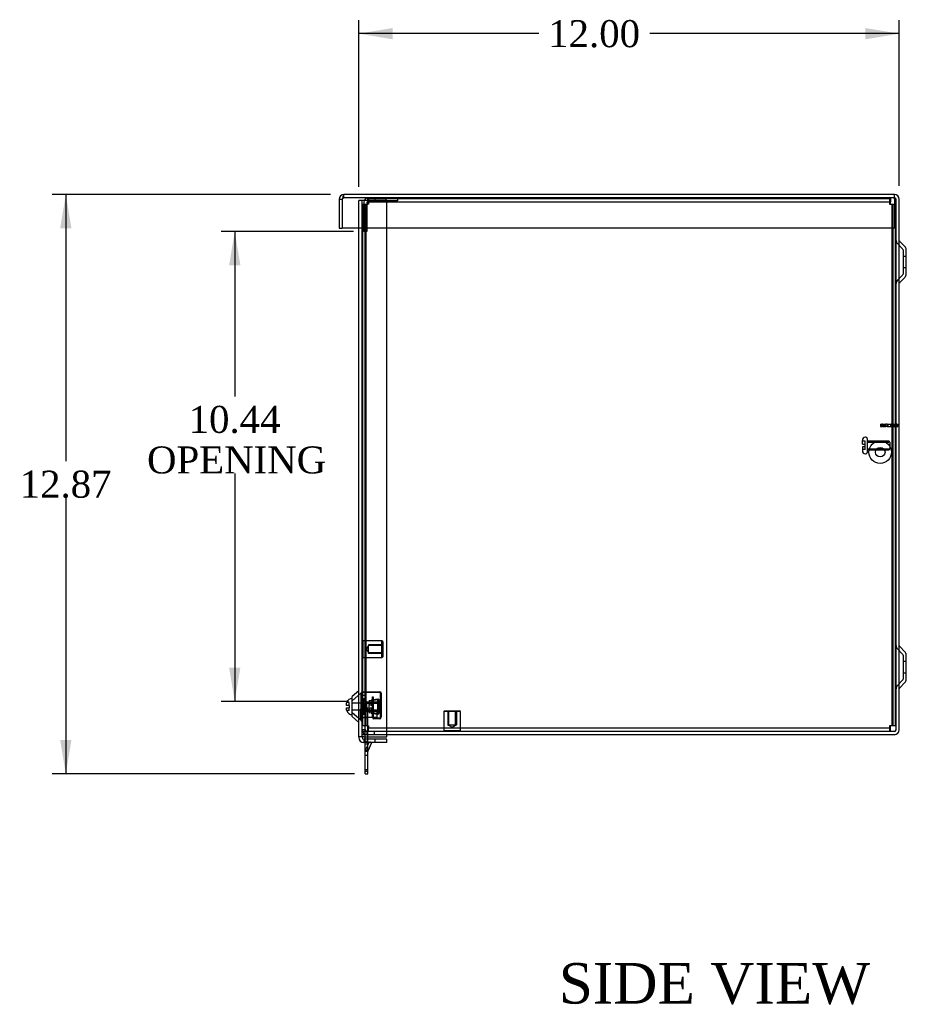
# Model space of a CAD drawing. Header units: inches. Extents: x 1 to 150, y -1 to 99.
# Tile 5 of 8: x 72 to 92, y 36 to 58. Entities that reach past the tile are written whole.
import ezdxf
from ezdxf.enums import TextEntityAlignment as Align
from ezdxf.lldxf.tags import DXFTag

# ---------------------------------------------------------------- set-up
doc = ezdxf.new("R2010")
doc.units = ezdxf.units.IN
doc.header["$MEASUREMENT"] = 0
for name, color, linetype in [('COM55240', 7, 'Continuous'), ('COM70472-30', 7, 'Continuous'), ('COM70473-30', 7, 'Continuous'), ('COM70474-5', 7, 'Continuous'), ('COM70475', 7, 'Continuous'), ('Default', 7, 'Continuous'), ('GRDKITSTARWASHER', 7, 'Continuous'), ('NTS16522', 7, 'Continuous'), ('RNG17670', 7, 'Continuous'), ('RVT19019', 7, 'Continuous'), ('SCS18970', 7, 'Continuous'), ('SCS19475', 7, 'Continuous'), ('STD26152', 7, 'Continuous'), ('WAF250205', 7, 'Continuous')]:
    doc.layers.add(name, color=color, linetype=linetype)
doc.styles.add('SEACAD_Times_New_Roman', font='times.ttf')
tags = doc.linetypes.add('HIDDEN2', pattern=[0.1875, 0.125, -0.0625]).pattern_tags.tags
tags[6:7] = [DXFTag(74, 4), DXFTag(75, 0), DXFTag(340, '0'), DXFTag(46, 0.0), DXFTag(50, 0.0), DXFTag(44, 0.0), DXFTag(45, 0.0)]
tags[4:5] = [DXFTag(74, 4), DXFTag(75, 0), DXFTag(340, '0'), DXFTag(46, 0.0), DXFTag(50, 0.0), DXFTag(44, 0.0), DXFTag(45, 0.0)]
doc.dimstyles.new('HAMMOND_(STH_-_120x80)', dxfattribs={"dimtxt": 0.6, "dimasz": 0.75, "dimexe": 0.3, "dimexo": 0.3, "dimgap": 0.15, "dimtad": 0, "dimtih": 1, "dimtoh": 1, "dimzin": 0, "dimdsep": 46, "dimtxsty": 'SEACAD_Times_New_Roman', "dimblk1": '_SE_FILLED', "dimblk2": '_SE_FILLED', "dimsah": 1, "dimcen": 0.3, "dimadec": 0, "dimazin": 0, "dimtfac": 0.8, "dimtofl": 0, "dimtmove": 1, "dimatfit": 3, "dimfxl": 1, "dimtolj": 1, "dimtzin": 0, "dimarcsym": 0})

# ---------------------------------------------------------------- blocks, each defined once
blk = doc.blocks.new('SE3')
at = {"layer": 'COM55240', "color": 7, "linetype": 'HIDDEN2'}
for p, q in [((79.649, 42.729), (79.706, 42.729)), ((79.649, 42.666), (79.706, 42.666)), ((79.706, 42.649), (79.649, 42.649)), ((79.706, 42.666), (79.706, 42.729)), ((79.706, 42.084), (79.706, 42.666)), ((79.649, 42.512), (79.706, 42.512)), ((79.649, 42.084), (79.649, 42.239)), ((79.649, 41.959), (79.649, 42.031)), ((79.706, 41.959), (79.706, 42.031)), ((79.706, 41.979), (79.649, 41.979)), ((79.706, 41.922), (79.649, 41.922)), ((79.649, 41.797), (79.706, 41.797)), ((79.657, 41.796), (79.706, 41.901)), ((79.733, 41.959), (79.742, 41.978)), ((79.742, 41.978), (79.783, 41.959)), ((79.706, 41.76), (79.649, 41.76)), ((79.706, 41.666), (79.649, 41.666)), ((79.706, 41.354), (79.649, 41.354))]:
    blk.add_line(p, q, dxfattribs=at)
at = {"layer": 'COM55240', "color": 7, "linetype": 'Continuous'}
for p, q in [((79.649, 42.031), (79.649, 42.084)), ((79.706, 42.031), (79.706, 42.084)), ((79.649, 41.322), (79.649, 41.959)), ((79.706, 41.322), (79.706, 41.959)), ((79.706, 41.901), (79.733, 41.959)), ((79.709, 41.772), (79.793, 41.954)), ((79.783, 41.959), (79.793, 41.954)), ((79.649, 41.26), (79.649, 41.322)), ((79.649, 41.322), (79.706, 41.322)), ((79.649, 41.26), (79.706, 41.26)), ((79.706, 41.26), (79.706, 41.322))]:
    blk.add_line(p, q, dxfattribs=at)
at = {"layer": 'COM55240', "color": 7, "linetype": 'HIDDEN2'}
blk.add_arc((79.735, 41.76), 0.086, 155, 180, dxfattribs=at)
at = {"layer": 'COM55240', "color": 7, "linetype": 'Continuous'}
blk.add_arc((79.735, 41.76), 0.029, 155, 180, dxfattribs=at)
at = {"layer": 'COM70472-30', "color": 7, "linetype": 'Continuous'}
for p, q in [((79.067, 54.023), (79.067, 53.381)), ((79.067, 54.023), (79.139, 54.023)), ((79.139, 54.023), (79.139, 53.381)), ((79.139, 54.023), (79.139, 53.381)), ((91.397, 54.131), (79.175, 54.131)), ((91.397, 54.023), (91.397, 54.131)), ((91.397, 54.023), (91.397, 53.381)), ((91.433, 42.239), (91.433, 54.023)), ((91.505, 42.239), (91.505, 54.023)), ((79.067, 53.381), (79.139, 53.381)), ((91.397, 53.381), (79.139, 53.381)), ((91.631, 52.972), (91.514, 53.089)), ((91.661, 52.362), (91.661, 52.9)), ((91.514, 52.172), (91.631, 52.289)), ((91.631, 43.972), (91.514, 44.089)), ((91.661, 43.362), (91.661, 43.9)), ((91.514, 43.172), (91.631, 43.289)), ((91.397, 42.203), (80.13, 42.203)), ((91.397, 42.131), (80.13, 42.131))]:
    blk.add_line(p, q, dxfattribs=at)
at = {"layer": 'COM70472-30', "color": 7, "linetype": 'HIDDEN2'}
for p, q in [((79.175, 54.059), (79.175, 54.131)), ((91.397, 54.059), (79.175, 54.059)), ((91.58, 52.921), (91.463, 53.038)), ((91.589, 52.9), (91.589, 52.362)), ((91.661, 52.756), (91.589, 52.756)), ((91.589, 52.506), (91.661, 52.506)), ((91.463, 52.223), (91.58, 52.34)), ((91.58, 43.921), (91.463, 44.038)), ((91.589, 43.9), (91.589, 43.362)), ((91.661, 43.756), (91.589, 43.756)), ((91.463, 43.223), (91.58, 43.34)), ((91.589, 43.506), (91.661, 43.506)), ((79.577, 43.006), (79.649, 43.006)), ((79.649, 42.871), (79.577, 42.871)), ((79.649, 42.649), (79.577, 42.649)), ((79.577, 42.641), (79.649, 42.641)), ((79.577, 42.512), (79.649, 42.512)), ((79.649, 42.239), (79.577, 42.239)), ((79.649, 42.239), (79.649, 42.328)), ((80.13, 42.203), (79.577, 42.203)), ((80.13, 42.131), (79.577, 42.131)), ((79.685, 42.203), (79.685, 42.131)), ((79.844, 42.203), (79.844, 42.131))]:
    blk.add_line(p, q, dxfattribs=at)
at = {"layer": 'COM70472-30', "color": 7, "linetype": 'Continuous'}
for centre, radius, start, end in [((79.175, 54.023), 0.108, 90, 180), ((79.175, 54.023), 0.036, 155.9777, 180), ((91.397, 54.023), 0.108, 0, 90), ((91.397, 54.023), 0.036, 0, 90), ((91.535, 53.11), 0.03, 180, 225), ((91.559, 52.9), 0.102, 0, 45), ((91.559, 52.362), 0.102, 315, 0), ((91.535, 52.151), 0.03, 135, 180), ((91.535, 44.11), 0.03, 180, 225), ((91.559, 43.9), 0.102, 0, 45), ((91.559, 43.362), 0.102, 315, 0), ((91.535, 43.151), 0.03, 135, 180), ((91.397, 42.239), 0.108, 270, 0), ((91.397, 42.239), 0.036, 270, 0)]:
    blk.add_arc(centre, radius, start, end, dxfattribs=at)
at = {"layer": 'COM70472-30', "color": 7, "linetype": 'HIDDEN2'}
for centre, radius, start, end in [((79.175, 54.023), 0.036, 90, 155.9777), ((91.535, 53.11), 0.102, 180, 225), ((91.559, 52.9), 0.03, 0, 45), ((91.559, 52.362), 0.03, 315, 0), ((91.535, 52.151), 0.102, 135, 180), ((91.535, 44.11), 0.102, 180, 225), ((91.559, 43.9), 0.03, 0, 45), ((91.559, 43.362), 0.03, 315, 0), ((91.535, 43.151), 0.102, 135, 180), ((79.685, 42.239), 0.108, 180, 270), ((79.685, 42.239), 0.036, 180, 270)]:
    blk.add_arc(centre, radius, start, end, dxfattribs=at)
at = {"layer": 'COM70472-30', "color": 7, "linetype": 'Continuous'}
blk.add_open_spline([(79.175, 54.131), (79.172, 54.131), (79.169, 54.128), (79.163, 54.117), (79.16, 54.109), (79.154, 54.089), (79.151, 54.077), (79.145, 54.051), (79.142, 54.037), (79.139, 54.023)], degree=3, knots=[0, 0, 0, 0, 0.25, 0.25, 0.5, 0.5, 0.75, 0.75, 1, 1, 1, 1], dxfattribs=at)
at = {"layer": 'COM70472-30', "color": 7, "linetype": 'HIDDEN2'}
blk.add_open_spline([(79.175, 54.059), (79.172, 54.059), (79.169, 54.058), (79.163, 54.054), (79.16, 54.051), (79.154, 54.045), (79.151, 54.041), (79.145, 54.032), (79.142, 54.027), (79.139, 54.023)], degree=3, knots=[0, 0, 0, 0, 0.25, 0.25, 0.5, 0.5, 0.75, 0.75, 1, 1, 1, 1], dxfattribs=at)
at = {"layer": 'COM70473-30', "color": 7, "linetype": 'HIDDEN2'}
for p, q in [((79.505, 53.381), (79.505, 53.999)), ((79.613, 53.999), (79.505, 53.999)), ((79.577, 42.084), (79.577, 53.999)), ((80.13, 53.999), (79.613, 53.999)), ((80.13, 53.381), (80.13, 53.999)), ((79.552, 43.052), (79.359, 42.884)), ((79.359, 42.627), (79.552, 42.459)), ((79.613, 42.031), (79.613, 41.959)), ((79.863, 42.031), (79.863, 41.959))]:
    blk.add_line(p, q, dxfattribs=at)
at = {"layer": 'COM70473-30', "color": 7, "linetype": 'Continuous'}
for p, q in [((79.505, 42.084), (79.505, 53.381)), ((80.13, 42.084), (80.13, 53.381)), ((79.505, 43.106), (79.359, 42.98)), ((79.359, 42.532), (79.359, 42.98)), ((79.359, 42.532), (79.505, 42.405)), ((79.505, 42.084), (79.505, 42.067)), ((79.613, 42.084), (79.505, 42.084)), ((79.577, 42.084), (79.577, 42.067)), ((79.613, 42.084), (80.13, 42.084)), ((80.13, 42.031), (79.613, 42.031)), ((80.13, 41.959), (80.13, 42.031)), ((80.13, 41.959), (79.613, 41.959))]:
    blk.add_line(p, q, dxfattribs=at)
at = {"layer": 'COM70473-30', "color": 7, "linetype": 'HIDDEN2'}
for centre, start, end in [((79.505, 43.106), 311, 0), ((79.505, 42.405), 0, 49)]:
    blk.add_arc(centre, 0.072, start, end, dxfattribs=at)
at = {"layer": 'COM70473-30', "color": 7, "linetype": 'Continuous'}
for radius in [0.108, 0.036]:
    blk.add_arc((79.613, 42.067), radius, 180, 270, dxfattribs=at)
at = {"layer": 'COM70474-5', "color": 7, "linetype": 'HIDDEN2'}
for p, q in [((79.702, 53.931), (79.702, 54.039)), ((79.702, 54.039), (91.288, 54.039)), ((79.722, 54.039), (79.722, 53.967)), ((91.288, 54.039), (91.308, 54.039)), ((91.288, 54.039), (91.288, 53.931)), ((91.308, 54.039), (91.308, 53.967)), ((79.577, 53.914), (79.685, 53.914)), ((79.597, 44.218), (79.597, 53.914)), ((79.649, 42.328), (79.649, 53.914)), ((79.669, 42.328), (79.669, 53.914)), ((79.685, 53.914), (79.702, 53.914)), ((79.702, 53.967), (91.288, 53.967)), ((79.702, 53.914), (79.702, 53.931)), ((79.705, 53.914), (79.702, 53.914)), ((79.722, 53.914), (79.705, 53.914)), ((79.722, 53.967), (79.722, 53.931)), ((79.722, 53.931), (79.722, 53.914)), ((91.288, 53.967), (91.308, 53.967)), ((91.288, 53.931), (91.288, 53.914)), ((91.288, 53.914), (91.305, 53.914)), ((91.305, 53.914), (91.397, 53.914)), ((91.308, 53.931), (91.308, 53.967)), ((91.308, 53.914), (91.308, 53.931)), ((91.341, 53.914), (91.341, 42.328)), ((91.361, 53.914), (91.361, 42.328)), ((79.597, 42.328), (79.597, 43.843)), ((79.685, 42.328), (79.577, 42.328)), ((79.702, 42.328), (79.685, 42.328)), ((79.702, 42.328), (79.705, 42.328)), ((79.702, 42.311), (79.702, 42.328)), ((79.702, 42.203), (79.702, 42.311)), ((91.288, 42.275), (79.702, 42.275)), ((79.705, 42.328), (79.722, 42.328)), ((79.722, 42.328), (79.722, 42.311)), ((79.722, 42.311), (79.722, 42.275)), ((79.722, 42.203), (79.722, 42.275))]:
    blk.add_line(p, q, dxfattribs=at)
at = {"layer": 'COM70474-5', "color": 7, "linetype": 'Continuous'}
for p, q in [((91.397, 53.914), (91.413, 53.914)), ((91.433, 53.914), (91.413, 53.914)), ((91.413, 53.914), (91.413, 42.328)), ((91.288, 42.328), (91.288, 42.311)), ((91.305, 42.328), (91.288, 42.328)), ((91.288, 42.311), (91.288, 42.203)), ((91.308, 42.275), (91.288, 42.275)), ((91.413, 42.328), (91.305, 42.328)), ((91.308, 42.311), (91.308, 42.328)), ((91.308, 42.275), (91.308, 42.311)), ((91.308, 42.203), (91.308, 42.275)), ((91.433, 42.328), (91.413, 42.328))]:
    blk.add_line(p, q, dxfattribs=at)
at = {"layer": 'COM70475', "color": 7, "linetype": 'HIDDEN2'}
for p, q in [((79.863, 54.059), (79.863, 53.987)), ((80.113, 53.987), (80.113, 54.059)), ((80.363, 54.059), (80.363, 53.987)), ((79.613, 53.951), (79.613, 53.559)), ((79.685, 53.951), (79.685, 53.559)), ((80.113, 53.987), (79.721, 53.987)), ((80.363, 53.987), (80.113, 53.987)), ((79.613, 53.309), (79.613, 53.559)), ((79.685, 53.559), (79.685, 53.309)), ((79.685, 53.309), (79.613, 53.309))]:
    blk.add_line(p, q, dxfattribs=at)
for radius in [0.108, 0.036]:
    blk.add_arc((79.721, 53.951), radius, 90, 180, dxfattribs=at)
at = {"layer": 'GRDKITSTARWASHER', "color": 7, "linetype": 'HIDDEN2'}
for p, q in [((91.087, 49.028), (91.086, 49.028)), ((91.086, 49.028), (91.086, 48.978)), ((91.087, 49.028), (91.087, 48.978)), ((91.087, 49.028), (91.114, 49.028)), ((91.114, 48.978), (91.114, 49.028)), ((91.134, 49.028), (91.114, 49.028)), ((91.134, 49.028), (91.134, 48.978)), ((91.134, 49.028), (91.182, 49.028)), ((91.153, 49.028), (91.153, 48.978)), ((91.172, 49.028), (91.172, 48.978)), ((91.181, 49.028), (91.181, 48.978)), ((91.182, 49.028), (91.182, 48.978)), ((91.182, 49.028), (91.204, 49.028)), ((91.204, 48.978), (91.204, 49.028)), ((91.238, 49.028), (91.204, 49.028)), ((91.233, 49.028), (91.233, 48.978)), ((91.238, 49.028), (91.238, 48.978)), ((91.238, 49.028), (91.25, 49.028)), ((91.25, 49.028), (91.25, 48.978)), ((91.25, 49.028), (91.312, 49.028)), ((91.312, 49.028), (91.312, 48.978)), ((91.312, 49.028), (91.324, 49.028)), ((91.324, 48.978), (91.324, 49.028)), ((91.358, 49.028), (91.324, 49.028)), ((91.329, 49.028), (91.329, 48.978)), ((91.358, 49.028), (91.38, 49.028)), ((91.358, 49.028), (91.358, 48.978)), ((91.38, 49.028), (91.38, 48.978)), ((91.38, 49.028), (91.413, 49.028)), ((91.381, 48.978), (91.381, 49.028)), ((91.39, 49.028), (91.39, 48.978)), ((91.41, 49.028), (91.41, 48.978)), ((91.449, 49.028), (91.433, 49.028)), ((91.449, 49.028), (91.475, 49.028)), ((91.449, 49.028), (91.449, 48.978)), ((91.475, 48.978), (91.475, 49.028)), ((91.475, 49.028), (91.476, 49.028)), ((91.476, 48.978), (91.476, 49.028)), ((91.087, 48.978), (91.086, 48.978)), ((91.087, 48.978), (91.114, 48.978)), ((91.134, 48.978), (91.114, 48.978)), ((91.134, 48.978), (91.182, 48.978)), ((91.182, 48.978), (91.204, 48.978)), ((91.238, 48.978), (91.204, 48.978)), ((91.238, 48.978), (91.25, 48.978)), ((91.25, 48.978), (91.312, 48.978)), ((91.312, 48.978), (91.324, 48.978)), ((91.358, 48.978), (91.324, 48.978)), ((91.358, 48.978), (91.38, 48.978)), ((91.38, 48.978), (91.413, 48.978)), ((91.449, 48.978), (91.433, 48.978)), ((91.449, 48.978), (91.475, 48.978)), ((91.475, 48.978), (91.476, 48.978))]:
    blk.add_line(p, q, dxfattribs=at)
at = {"layer": 'GRDKITSTARWASHER', "color": 7, "linetype": 'Continuous'}
for p, q in [((91.413, 49.028), (91.428, 49.028)), ((91.428, 48.978), (91.428, 49.028)), ((91.433, 49.028), (91.428, 49.028)), ((91.413, 48.978), (91.428, 48.978)), ((91.433, 48.978), (91.428, 48.978))]:
    blk.add_line(p, q, dxfattribs=at)
at = {"layer": 'NTS16522', "color": 7, "linetype": 'HIDDEN2'}
for p, q in [((79.591, 43.085), (79.972, 43.085)), ((79.559, 42.485), (79.559, 43.053)), ((79.577, 42.982), (79.559, 42.982)), ((79.577, 42.919), (79.559, 42.919)), ((79.971, 43.067), (79.593, 43.067)), ((79.736, 42.891), (79.78, 42.899)), ((79.736, 42.891), (79.736, 42.798)), ((79.78, 42.899), (79.809, 42.904)), ((79.78, 42.899), (79.78, 42.789)), ((79.79, 42.896), (79.79, 42.792)), ((79.809, 42.975), (79.827, 42.975)), ((79.809, 42.517), (79.809, 42.975)), ((79.827, 42.975), (79.827, 42.518)), ((79.827, 42.914), (79.927, 42.931)), ((79.927, 42.906), (79.827, 42.888)), ((79.927, 42.931), (79.927, 42.906)), ((79.927, 42.931), (79.952, 42.911)), ((79.952, 42.911), (79.927, 42.906)), ((79.927, 42.605), (79.927, 42.906)), ((79.952, 42.911), (79.952, 42.601)), ((79.987, 42.518), (79.987, 43.051)), ((80.004, 43.053), (80.004, 42.517)), ((79.577, 42.863), (79.559, 42.863)), ((79.559, 42.684), (79.577, 42.684)), ((79.559, 42.649), (79.577, 42.649)), ((79.952, 42.851), (79.736, 42.851)), ((79.942, 42.834), (79.736, 42.834)), ((79.736, 42.713), (79.736, 42.798)), ((79.736, 42.713), (79.736, 42.62)), ((79.736, 42.678), (79.942, 42.678)), ((79.952, 42.661), (79.736, 42.661)), ((79.78, 42.722), (79.78, 42.612)), ((79.79, 42.719), (79.79, 42.615)), ((79.952, 42.844), (79.942, 42.834)), ((79.942, 42.678), (79.942, 42.834)), ((79.942, 42.678), (79.952, 42.668)), ((80.004, 42.863), (79.987, 42.863)), ((79.987, 42.649), (80.004, 42.649)), ((79.577, 42.485), (79.559, 42.485)), ((79.78, 42.612), (79.736, 42.62)), ((79.78, 42.612), (79.809, 42.607)), ((79.827, 42.623), (79.927, 42.605)), ((79.927, 42.58), (79.827, 42.598)), ((79.972, 42.485), (79.841, 42.485)), ((79.843, 42.502), (79.971, 42.502)), ((79.927, 42.605), (79.927, 42.58)), ((79.952, 42.601), (79.927, 42.605)), ((79.952, 42.601), (79.927, 42.58))]:
    blk.add_line(p, q, dxfattribs=at)
for centre, radius, start, end in [((79.591, 43.053), 0.032, 90, 180), ((79.972, 43.053), 0.032, 0, 90), ((79.593, 43.051), 0.016, 90, 180), ((79.971, 43.051), 0.016, 0, 90), ((79.841, 42.517), 0.032, 180, 270), ((79.843, 42.518), 0.016, 180, 270), ((79.971, 42.518), 0.016, 270, 0), ((79.972, 42.517), 0.032, 270, 0)]:
    blk.add_arc(centre, radius, start, end, dxfattribs=at)
for centre, major_axis, start_param, end_param in [((79.251, 42.844), (0.614, 0), 0.499634, 0.532631), ((80.103, 42.845), (-0.451, 0), 0.624084, 0.7756), ((80.103, 42.666), (-0.451, 0), -0.7756, -0.624084), ((79.251, 42.844), (0.614, 0), -0.532631, -0.499634), ((79.251, 42.667), (0.614, 0), 0.499634, 0.532631), ((79.251, 42.667), (0.614, 0), -0.532631, -0.499634)]:
    blk.add_ellipse(centre, major_axis=major_axis, ratio=0.176327, start_param=start_param, end_param=end_param, dxfattribs=at)
at = {"layer": 'RNG17670', "color": 7, "linetype": 'HIDDEN2'}
for p, q in [((79.609, 42.895), (79.609, 42.926)), ((79.641, 42.926), (79.609, 42.926)), ((79.609, 42.833), (79.609, 42.895)), ((79.641, 42.895), (79.609, 42.895)), ((79.641, 42.881), (79.609, 42.881)), ((79.641, 42.895), (79.641, 42.926)), ((79.641, 42.895), (79.641, 42.833)), ((79.609, 42.678), (79.609, 42.833)), ((79.641, 42.833), (79.609, 42.833)), ((79.609, 42.616), (79.609, 42.678)), ((79.609, 42.678), (79.641, 42.678)), ((79.641, 42.678), (79.641, 42.833)), ((79.641, 42.616), (79.641, 42.678)), ((79.609, 42.631), (79.641, 42.631)), ((79.609, 42.585), (79.609, 42.616)), ((79.641, 42.616), (79.609, 42.616)), ((79.609, 42.585), (79.641, 42.585)), ((79.641, 42.585), (79.641, 42.616))]:
    blk.add_line(p, q, dxfattribs=at)
at = {"layer": 'RVT19019', "color": 7, "linetype": 'HIDDEN2'}
for p, q in [((79.537, 42.686), (79.537, 42.476)), ((79.905, 42.643), (79.577, 42.643)), ((79.577, 42.518), (79.905, 42.518)), ((79.905, 42.643), (79.905, 42.518))]:
    blk.add_line(p, q, dxfattribs=at)
for centre, start, end in [((79.557, 42.686), 0, 180), ((79.557, 42.476), 180, 0)]:
    blk.add_arc(centre, 0.02, start, end, dxfattribs=at)
at = {"layer": 'SCS18970', "color": 7, "linetype": 'HIDDEN2'}
for p, q in [((90.685, 48.586), (90.685, 48.669)), ((90.75, 48.65), (90.685, 48.65)), ((90.685, 48.586), (90.75, 48.586)), ((90.75, 48.586), (90.75, 48.65)), ((90.75, 48.526), (90.75, 48.586)), ((90.765, 48.739), (90.755, 48.739)), ((90.795, 48.709), (90.795, 48.402)), ((91.27, 48.651), (90.795, 48.651)), ((90.795, 48.632), (91.27, 48.632)), ((91.295, 48.626), (91.295, 48.486)), ((90.685, 48.526), (90.685, 48.442)), ((90.75, 48.526), (90.685, 48.526)), ((90.75, 48.462), (90.685, 48.462)), ((90.75, 48.462), (90.75, 48.526)), ((90.755, 48.372), (90.765, 48.372)), ((90.795, 48.48), (91.27, 48.48)), ((90.795, 48.461), (91.27, 48.461))]:
    blk.add_line(p, q, dxfattribs=at)
for centre, radius, start, end in [((90.755, 48.669), 0.07, 90, 180), ((90.765, 48.709), 0.03, 0, 90), ((91.27, 48.626), 0.025, 0, 90), ((90.755, 48.442), 0.07, 180, 270), ((90.765, 48.402), 0.03, 270, 0), ((91.27, 48.486), 0.025, 270, 0)]:
    blk.add_arc(centre, radius, start, end, dxfattribs=at)
at = {"layer": 'SCS19475', "color": 7, "linetype": 'Continuous'}
for p, q in [((79.231, 42.783), (79.231, 42.817)), ((79.291, 42.783), (79.231, 42.783)), ((79.231, 42.728), (79.291, 42.728)), ((79.231, 42.694), (79.231, 42.728)), ((79.236, 42.843), (79.236, 42.843)), ((79.236, 42.668), (79.236, 42.668)), ((79.291, 42.783), (79.291, 42.728))]:
    blk.add_line(p, q, dxfattribs=at)
at = {"layer": 'SCS19475', "color": 7, "linetype": 'HIDDEN2'}
for p, q in [((79.291, 42.843), (79.236, 42.843)), ((79.291, 42.668), (79.236, 42.668)), ((79.291, 42.783), (79.291, 42.843)), ((79.291, 42.668), (79.291, 42.728)), ((79.679, 42.83), (79.359, 42.83)), ((79.359, 42.682), (79.679, 42.682)), ((79.679, 42.851), (79.679, 42.661)), ((79.974, 42.851), (79.679, 42.851)), ((79.679, 42.831), (79.994, 42.831)), ((79.679, 42.68), (79.994, 42.68)), ((79.679, 42.661), (79.974, 42.661)), ((79.974, 42.851), (79.974, 42.661)), ((80.004, 42.821), (79.974, 42.851)), ((79.974, 42.661), (80.004, 42.69)), ((80.004, 42.821), (80.004, 42.69))]:
    blk.add_line(p, q, dxfattribs=at)
at = {"layer": 'SCS19475', "color": 7, "linetype": 'Continuous'}
for centre, start, end in [((79.356, 42.809), 88.6853, 164.215), ((79.356, 42.702), 195.7926, 271.3147)]:
    blk.add_arc(centre, 0.125, start, end, dxfattribs=at)
for points in [[(79.231, 42.817), (79.232, 42.821), (79.232, 42.826), (79.234, 42.834), (79.235, 42.839), (79.236, 42.843)], [(79.236, 42.668), (79.235, 42.672), (79.234, 42.677), (79.232, 42.685), (79.232, 42.69), (79.231, 42.694)]]:
    blk.add_open_spline(points, degree=3, knots=[0, 0, 0, 0, 0.5, 0.5, 1, 1, 1, 1], dxfattribs=at)
at = {"layer": 'STD26152', "color": 7, "linetype": 'HIDDEN2'}
for p, q in [((79.597, 44.218), (79.577, 44.198)), ((79.597, 44.218), (79.597, 43.843)), ((80.017, 44.218), (79.597, 44.218)), ((80.017, 43.843), (80.017, 44.218)), ((80.037, 44.198), (80.017, 44.218)), ((80.037, 44.198), (80.037, 43.863)), ((79.717, 44.109), (79.67, 44.031)), ((79.67, 44.031), (79.717, 43.953)), ((80.037, 44.126), (79.717, 44.126)), ((79.717, 44.126), (79.717, 44.109)), ((79.717, 43.953), (79.717, 44.109)), ((80.037, 44.109), (79.717, 44.109)), ((79.577, 43.863), (79.597, 43.843)), ((79.597, 43.843), (80.017, 43.843)), ((79.717, 43.953), (80.037, 43.953)), ((79.717, 43.936), (79.717, 43.953)), ((80.037, 43.936), (79.717, 43.936)), ((80.017, 43.843), (80.037, 43.863)), ((81.409, 42.663), (81.389, 42.643)), ((81.409, 42.663), (81.744, 42.663)), ((81.482, 42.663), (81.482, 42.343)), ((81.499, 42.663), (81.499, 42.343)), ((81.655, 42.343), (81.655, 42.663)), ((81.672, 42.663), (81.672, 42.343)), ((81.764, 42.643), (81.744, 42.663)), ((81.764, 42.643), (81.389, 42.643)), ((81.389, 42.643), (81.389, 42.223)), ((81.764, 42.223), (81.764, 42.643)), ((81.389, 42.223), (81.764, 42.223)), ((81.389, 42.223), (81.409, 42.203)), ((81.482, 42.343), (81.499, 42.343)), ((81.655, 42.343), (81.499, 42.343)), ((81.499, 42.343), (81.577, 42.296)), ((81.577, 42.296), (81.655, 42.343)), ((81.672, 42.343), (81.655, 42.343)), ((81.744, 42.203), (81.764, 42.223))]:
    blk.add_line(p, q, dxfattribs=at)
at = {"layer": 'WAF250205', "color": 7, "linetype": 'HIDDEN2'}
for radius in [0.25, 0.107]:
    blk.add_circle((91.081, 48.406), radius, dxfattribs=at)
blk = doc.blocks.new('DMBLK5606')
at = {"layer": 'Default', "linetype": 'Continuous'}
for points in [[(80.255, 57.827), (79.505, 57.702), (80.255, 57.577)], [(90.755, 57.827), (90.755, 57.577), (91.505, 57.702)]]:
    blk.add_hatch(color=7, dxfattribs=at).paths.add_polyline_path(points)
at = {"layer": 'Default', "color": 7, "linetype": 'Continuous'}
for p, q in [((79.505, 54.299), (79.505, 58.002)), ((91.505, 54.323), (91.505, 58.002)), ((83.5, 57.702), (79.505, 57.702)), ((91.505, 57.702), (85.968, 57.702))]:
    blk.add_line(p, q, dxfattribs=at)
at = {"layer": 'Default', "color": 7, "linetype": 'Continuous', "style": 'SEACAD_Times_New_Roman'}
blk.add_text('12.00', height=0.6, dxfattribs=at).set_placement((83.71, 58.002), align=Align.TOP_LEFT)
blk = doc.blocks.new('_SE_FILLED')
at = {"color": 0}
blk.add_line((0, 0), (-1, 0), dxfattribs=at)
blk.add_solid([(0, 0), (-1, -0.1665), (-1, 0.1665), (0, 0)], dxfattribs=at)
blk = doc.blocks.new('DMBLK5615')
at = {"layer": 'Default', "linetype": 'Continuous'}
for points in [[(76.625, 52.559), (76.875, 52.559), (76.75, 53.309)], [(76.625, 43.621), (76.75, 42.871), (76.875, 43.621)]]:
    blk.add_hatch(color=7, dxfattribs=at).paths.add_polyline_path(points)
at = {"layer": 'Default', "color": 7, "linetype": 'Continuous'}
for p, q in [((79.385, 53.309), (76.45, 53.309)), ((76.75, 53.309), (76.75, 49.644)), ((76.75, 47.934), (76.75, 42.871)), ((79.277, 42.871), (76.45, 42.871))]:
    blk.add_line(p, q, dxfattribs=at)
at = {"layer": 'Default', "color": 7, "linetype": 'Continuous', "style": 'SEACAD_Times_New_Roman'}
for s, p in [('10.44', (75.727, 49.434)), ('OPENING', (74.803, 48.534))]:
    blk.add_text(s, height=0.6, dxfattribs=at).set_placement(p, align=Align.TOP_LEFT)
blk = doc.blocks.new('DMBLK5620')
at = {"layer": 'Default', "linetype": 'Continuous'}
for points in [[(72.874, 53.381), (73.124, 53.381), (72.999, 54.131)], [(72.874, 42.01), (72.999, 41.26), (73.124, 42.01)]]:
    blk.add_hatch(color=7, dxfattribs=at).paths.add_polyline_path(points)
at = {"layer": 'Default', "color": 7, "linetype": 'Continuous'}
for p, q in [((78.875, 54.131), (72.699, 54.131)), ((72.999, 54.131), (72.999, 48.205)), ((72.999, 47.395), (72.999, 41.26)), ((79.406, 41.26), (72.699, 41.26))]:
    blk.add_line(p, q, dxfattribs=at)
at = {"layer": 'Default', "color": 7, "linetype": 'Continuous', "style": 'SEACAD_Times_New_Roman'}
blk.add_text('12.87', height=0.6, dxfattribs=at).set_placement((71.975, 47.995), align=Align.TOP_LEFT)

msp = doc.modelspace()

# ---------------------------------------------------------------- block references
at = {"layer": 'Default'}
msp.add_blockref('SE3', (0, 0), dxfattribs=at)

# ---------------------------------------------------------------- texts
at = {"layer": 'Default', "color": 7, "linetype": 'Continuous', "style": 'SEACAD_Times_New_Roman'}
msp.add_text('SIDE VIEW', height=0.9, dxfattribs=at).set_placement((83.946, 37.059), align=Align.TOP_LEFT)

# ---------------------------------------------------------------- dimensions: what is measured, and where the dimension line sits
at = {"layer": 'Default', "color": 7, "linetype": 'Continuous'}
for base, p1, p2, angle, text, picture, middle, dimtype in [((91.505, 57.702), (91.505, 54.023), (79.505, 53.999), 180.1146, '\\A1;<>', 'DMBLK5606', (84.734, 57.702), 161), ((72.999, 41.26), (79.175, 54.131), (79.706, 41.26), 90, '\\A1;<>', 'DMBLK5620', (72.999, 47.695), 160), ((76.75, 42.871), (79.685, 53.309), (79.577, 42.871), 90, '\\A1;<>\\POPENING', 'DMBLK5615', (76.75, 49.134), 160)]:
    dim = msp.add_linear_dim(base=base, p1=p1, p2=p2, angle=angle, text=text, dimstyle='HAMMOND_(STH_-_120x80)', override={"dimtmove": 0}, dxfattribs=at)
    dim.commit()
    dim.dimension.update_dxf_attribs({"geometry": picture, "text_midpoint": middle, "dimtype": dimtype})

doc.saveas('drawing.dxf')
